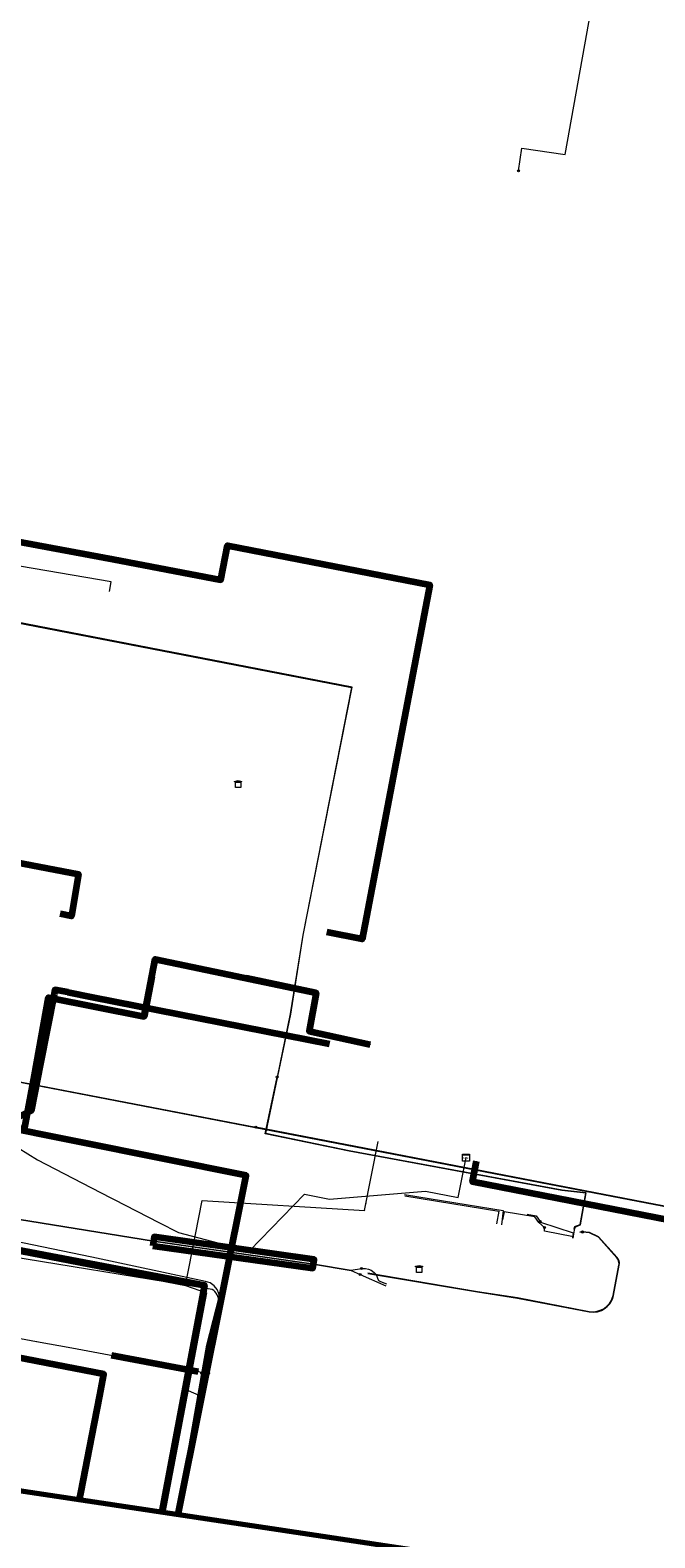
# Model space of a CAD drawing. Extents: x 152558 to 154479, y 462974 to 463683.
# Tile 191 of 256: x 153520 to 153590, y 463069 to 463240. Entities that reach past the tile are written whole.
import ezdxf
from ezdxf.enums import TextEntityAlignment as Align
from ezdxf.lldxf.tags import DXFTag

# ---------------------------------------------------------------- set-up
doc = ezdxf.new("R2010")
doc.units = 0
doc.header["$LTSCALE"] = 0.2
doc.layers.get('0').update_dxf_attribs({"linetype": 'CONTINUOUS'})
for name, color, linetype, lineweight in [('B-RO-KL-DATA_DUCT_ZIGGO BV-G', 90, 'CONTINUOUS', 100), ('B-RO-KL-DATA_HULPSTUK_KPN BV-S', 90, 'CONTINUOUS', 25), ('B-RO-KL-DATA_HULPSTUK_REGGEFIBER OPERATOR BV-S', 90, 'CONTINUOUS', 25), ('B-RO-KL-DATA_HULPSTUK_ZIGGO BV-S', 90, 'CONTINUOUS', 25), ('B-RO-KL-DATA_KABELBED_KPN BV-G', 90, 'CONTINUOUS', 100), ('B-RO-KL-DATA_KABELBED_PRORAIL-G', 90, 'CONTINUOUS', 100), ('B-RO-KL-DATA_KABELBED_ZIGGO BV-G', 90, 'CONTINUOUS', 100), ('B-RO-KL-DATA_MANTELBUIS_PRORAIL-G', 90, 'CONTINUOUS', 100), ('B-RO-KL-DATA_MANTELBUIS_PVC_1.1_KPN BV-G', 90, 'CONTINUOUS', 100), ('B-RO-KL-DATA_PRORAIL-G', 90, 'KL-DATA-N', 18), ('B-RO-KL-DATA_REGGEFIBER OPERATOR BV-G', 90, 'KL-DATA-N', 18), ('B-RO-KL-DATA_STEDIN NETBEHEER BV-G', 90, 'KL-DATA-N', 18), ('B-RO-KL-ET_LS_400 V_STEDIN NETBEHEER BV-G', 190, 'KL-LS-N', 18), ('B-RO-KL-ET_LS_HULPSTUK_STEDIN NETBEHEER BV-S', 190, 'CONTINUOUS', 25), ('B-RO-KL-ET_LS_MANTELBUIS_PVC_125_STEDIN NETBEHEER BV-G', 190, 'CONTINUOUS', 100), ('B-RO-KL-ET_MS_10 KV_STEDIN NETBEHEER BV-G', 130, 'KL-MS-N', 18), ('B-RO-KL-ET_MS_HULPSTUK_STEDIN NETBEHEER BV-S', 130, 'CONTINUOUS', 25), ('B-RO-KL-ET_MS_MANTELBUIS_PVC_125_STEDIN NETBEHEER BV-G', 130, 'CONTINUOUS', 100), ('B-RO-KL-GAS_LD_HULPSTUK_STEDIN NETBEHEER BV-S', 50, 'CONTINUOUS', 25), ('B-RO-KL-GAS_LD_PE_63_0.1 BAR_STEDIN NETBEHEER BV-G', 50, 'KL-GAS-LD-N', 18), ('B-RO-KL-GAS_LD_PVC_110_0.1 BAR_STEDIN NETBEHEER BV-G', 50, 'KL-GAS-LD-N', 18), ('B-RO-KL-GAS_LD_PVC_63_0.1 BAR_STEDIN NETBEHEER BV-G', 50, 'KL-GAS-LD-N', 18), ('B-RO-KL-WATER_63_VITENS-G', 170, 'KL-WATER-N', 18), ('B-RO-KL-WATER_HULPSTUK_VITENS-S', 170, 'CONTINUOUS', 25), ('B-RO-KL-WATER_MANTELBUIS_VITENS-G', 170, 'CONTINUOUS', 100), ('B-RO-KL-WATER_VITENS-S', 170, 'CONTINUOUS', 25), ('B-RO-OG-INFO_ORIENTATIEPOLYGOON-GV', 7, 'CONTINUOUS', 70)]:
    doc.layers.add(name, color=color, linetype=linetype, lineweight=lineweight)
doc.styles.add('NLCS-ISO', font='NLCS-ISO.ttf')
tags = doc.linetypes.add('KL-DATA-N', pattern='A,4,-1,[101,NLCS.SHX,S=0.5,R=0,X=0,Y=0],-1,4,-1,["D",Standard,S=1,R=0,X=-0.25,Y=-0.5],-1.5', length=12.5).pattern_tags.tags
tags[18] = DXFTag(74, 10)
tags = doc.linetypes.add('KL-GAS-LD-N', pattern='A,4,-1,[69,NLCS.SHX,S=0.5,R=0,X=0,Y=0],-1,4,-1,["L",Standard,S=1,R=0,X=0.25,Y=-0.5],-2', length=13).pattern_tags.tags
tags[18] = DXFTag(74, 10)
tags = doc.linetypes.add('KL-LS-N', pattern='A,4,-1,[103,NLCS.SHX,S=0.75,R=0,X=0,Y=0],-1,4,-1,["L",Standard,S=1,R=0,X=0,Y=-0.5],-2', length=13).pattern_tags.tags
tags[18] = DXFTag(74, 10)
tags = doc.linetypes.add('KL-MS-N', pattern='A,4,-1,[103,NLCS.SHX,S=0.75,R=0,X=0,Y=0],-1,4,-1,["M",Standard,S=1,R=0,X=0,Y=-0.5],-2', length=13).pattern_tags.tags
tags[18] = DXFTag(74, 10)
doc.linetypes.add('KL-WATER-N', pattern='A,7,-0.5,[168,NLCS.SHX,S=0.75,R=0,X=0.75,Y=0],-2', length=9.5)

# ---------------------------------------------------------------- blocks, each defined once
blk = doc.blocks.new('SKL-WTB_HULP_AFSLUITER-SO')
at = {"color": 0, "linetype": 'ByBlock', "lineweight": 18}
blk.add_lwpolyline([(0, 0.8), (0, -0.8)], dxfattribs=at)
blk.add_circle((0, 0), 1, dxfattribs=at)
at = {"color": 0, "linetype": 'ByBlock', "lineweight": 18, "style": 'NLCS-ISO', "flags": 1}
for tag, p in [('TYPE', (1.5, 0)), ('OMSCHRIJVING', (1.5, -3)), ('LABEL', (1.5, -1.5))]:
    blk.add_attdef(tag, p, '', height=1, dxfattribs=at)
blk = doc.blocks.new('SKL-WTB_HULP_T STUK-SO')
at = {"color": 0, "linetype": 'ByBlock', "lineweight": 18}
blk.add_circle((0, 0), 1, dxfattribs=at)
at = {"color": 0, "linetype": 'ByBlock', "lineweight": -2, "style": 'NLCS-ISO'}
blk.add_text('T', height=1, dxfattribs=at).set_placement((0, 0), align=Align.MIDDLE_CENTER)
at = {"color": 0, "linetype": 'ByBlock', "lineweight": 18, "style": 'NLCS-ISO', "flags": 1}
for tag, p in [('TYPE', (1.5, 0)), ('OMSCHRIJVING', (1.5, -3)), ('LABEL', (1.5, -1.5))]:
    blk.add_attdef(tag, p, '', height=1, dxfattribs=at)
blk = doc.blocks.new('SKL-WTB_HULP_MOF-SO')
at = {"linetype": 'ByBlock', "lineweight": 18}
h = blk.add_hatch(color=0, dxfattribs=at)
h.dxf.hatch_style = 1
h.paths.add_polyline_path([(-0.5625, 0, 1), (0.5625, 0, 1)])
at = {"color": 0, "linetype": 'ByBlock', "lineweight": 18}
blk.add_circle((0, 0), 0.5625, dxfattribs=at)
at = {"color": 0, "linetype": 'ByBlock', "lineweight": 18, "style": 'NLCS-ISO', "flags": 1}
for tag, p in [('TYPE', (1.5, 0)), ('OMSCHRIJVING', (1.5, -3)), ('LABEL', (1.5, -1.5))]:
    blk.add_attdef(tag, p, '', height=1, dxfattribs=at)
blk = doc.blocks.new('SKL-WTB_HULP_KAST-SO')
at = {"color": 0, "linetype": 'ByBlock', "lineweight": 18}
for points in [[(-2, 2), (2, 2), (2, 1.68), (-2, 1.68)], [(-2, 1.52), (2, 1.52), (2, -2), (-2, -2)]]:
    blk.add_lwpolyline(points, close=True, dxfattribs=at)
at = {"color": 0, "linetype": 'ByBlock', "lineweight": 18, "style": 'NLCS-ISO'}
blk.add_text('kast', height=1.5, dxfattribs=at).set_placement((0, 0), align=Align.MIDDLE_CENTER)
at = {"color": 0, "linetype": 'ByBlock', "lineweight": 18, "style": 'NLCS-ISO', "flags": 1}
for tag, p in [('TYPE', (2.5, 0)), ('OMSCHRIJVING', (2.5, -3)), ('LABEL', (2.5, -1.5))]:
    blk.add_attdef(tag, p, '', height=1, dxfattribs=at)
blk = doc.blocks.new('SKL-WTB_HULP_TECHNISCH GEBOUW-SO')
at = {"color": 0, "linetype": 'ByBlock', "lineweight": 18}
for points in [[(-2, 1.5), (0, 2), (2, 1.5), (2, 1.18), (-2, 1.18)], [(-1.5, 1.02), (1.5, 1.02), (1.5, -2), (-1.5, -2)]]:
    blk.add_lwpolyline(points, close=True, dxfattribs=at)
at = {"color": 0, "linetype": 'ByBlock', "lineweight": 18, "style": 'NLCS-ISO', "flags": 1}
for tag, p in [('TYPE', (2.5, 0)), ('OMSCHRIJVING', (2.5, -3)), ('LABEL', (2.5, -1.5))]:
    blk.add_attdef(tag, p, '', height=1, dxfattribs=at)
blk = doc.blocks.new('SKL-WTB_HULP_OVERIG-SO')
at = {"color": 0, "linetype": 'ByBlock', "lineweight": 18}
for points in [[(-0.14, 0.14), (0.14, -0.14)], [(0.14, 0.14), (-0.14, -0.14)]]:
    blk.add_lwpolyline(points, dxfattribs=at)
at = {"color": 0, "linetype": 'ByBlock', "lineweight": 18, "style": 'NLCS-ISO', "flags": 1}
for tag, p in [('TYPE', (1.5, 0)), ('OMSCHRIJVING', (1.5, -3)), ('LABEL', (1.5, -1.5))]:
    blk.add_attdef(tag, p, '', height=1, dxfattribs=at)
blk = doc.blocks.new('SKL-WATER_BRANDKRAAN_BRANDPUT-SO')
at = {"color": 0, "linetype": 'ByBlock', "lineweight": 18}
blk.add_ellipse((0, 0), major_axis=(2.5, 0), ratio=0.54, dxfattribs=at)
at = {"color": 0, "linetype": 'ByBlock', "lineweight": 18, "style": 'NLCS-ISO'}
blk.add_text('bk', height=1.5, dxfattribs=at).set_placement((0.16, 0), align=Align.MIDDLE_CENTER)

msp = doc.modelspace()

# ---------------------------------------------------------------- linework, layer by layer
at = {"layer": 'B-RO-KL-DATA_DUCT_ZIGGO BV-G', "flags": 128}
msp.add_lwpolyline([(153484.297, 463189.906), (153484.669, 463189.85), (153484.409, 463188.123), (153529.003, 463179.853), (153541.224, 463177.479), (153541.981, 463181.378), (153564.923, 463176.924), (153557.255, 463136.725), (153553.251, 463137.502)], dxfattribs=at)
at = {"layer": 'B-RO-KL-DATA_KABELBED_KPN BV-G', "flags": 128}
for points in [[(153510.496, 463090.698), (153515.262, 463115.704), (153515.289, 463115.848), (153518.957, 463115.154), (153520.096, 463121.245), (153521.69, 463130.103), (153532.552, 463127.934), (153533.797, 463134.449), (153552.043, 463130.617), (153551.243, 463126.259), (153554.525, 463125.556), (153558.174, 463124.766)], [(153533.419, 463132.471), (153532.553, 463127.94)], [(153551.953, 463130.635), (153544.123, 463132.279)], [(153536.385, 463071.443), (153544.088, 463109.911), (153515.262, 463115.704), (153500, 463118.771), (153478.827, 463123.027), (153473.858, 463123.916)], [(153526.599, 463080.268), (153527.497, 463084.923), (153527.962, 463087.356), (153513.625, 463090.103), (153510.496, 463090.698)], [(153525.395, 463074.03), (153526.599, 463080.268)], [(153525.22, 463073.123), (153525.395, 463074.03)]]:
    msp.add_lwpolyline(points, dxfattribs=at)
at = {"layer": 'B-RO-KL-DATA_KABELBED_PRORAIL-G', "flags": 128}
for points in [[(153468.541, 463142.394), (153475.947, 463142.358), (153478.074, 463153.204), (153500.164, 463148.872), (153525.102, 463144.097), (153524.292, 463139.342), (153523.001, 463139.595)], [(153523.886, 463130.689), (153522.42, 463130.977), (153522.323, 463130.485)], [(153523.886, 463130.689), (153526.688, 463130.139), (153553.547, 463124.853)], [(153522.323, 463130.485), (153520.785, 463122.637)], [(153520.785, 463122.637), (153519.727, 463117.237), (153513.823, 463114.317), (153513.295, 463111.052), (153511.245, 463100.203)], [(153634.862, 463090.332), (153635.989, 463096.339), (153616.221, 463100.087), (153569.761, 463109.198), (153570.222, 463111.538)]]:
    msp.add_lwpolyline(points, dxfattribs=at)
at = {"layer": 'B-RO-KL-DATA_KABELBED_ZIGGO BV-G', "flags": 128}
for points in [[(153484.297, 463189.906), (153472.853, 463129.975), (153475.499, 463109.598), (153539.364, 463097.435), (153534.56, 463071.718)], [(153484.669, 463189.85), (153484.409, 463188.123), (153529.003, 463179.853), (153541.224, 463177.479), (153541.981, 463181.378), (153564.923, 463176.924), (153557.255, 463136.725), (153553.251, 463137.502)]]:
    msp.add_lwpolyline(points, dxfattribs=at)
at = {"layer": 'B-RO-KL-DATA_MANTELBUIS_PRORAIL-G', "flags": 128}
for points in [[(153523.886, 463130.689), (153526.688, 463130.139), (153553.547, 463124.853)], [(153522.323, 463130.485), (153520.785, 463122.637)]]:
    msp.add_lwpolyline(points, dxfattribs=at)
at = {"layer": 'B-RO-KL-DATA_MANTELBUIS_PVC_1.1_KPN BV-G', "flags": 128}
for points in [[(153533.419, 463132.471), (153532.553, 463127.94)], [(153551.953, 463130.635), (153544.123, 463132.279)]]:
    msp.add_lwpolyline(points, dxfattribs=at)
at = {"layer": 'B-RO-KL-DATA_PRORAIL-G', "flags": 128}
for points in [[(153468.541, 463142.394), (153475.947, 463142.358), (153478.074, 463153.204), (153500.164, 463148.872), (153525.102, 463144.097), (153524.292, 463139.342), (153523.001, 463139.595)], [(153523.886, 463130.689), (153522.42, 463130.977), (153522.323, 463130.485)], [(153523.886, 463130.689), (153526.688, 463130.139), (153553.547, 463124.853)], [(153523.886, 463130.689), (153526.688, 463130.139), (153553.547, 463124.853)], [(153522.323, 463130.485), (153520.785, 463122.637)], [(153522.323, 463130.485), (153520.785, 463122.637)], [(153520.785, 463122.637), (153519.727, 463117.237), (153513.823, 463114.317), (153513.295, 463111.052), (153511.245, 463100.203)], [(153634.862, 463090.332), (153635.989, 463096.339), (153616.221, 463100.087), (153569.761, 463109.198), (153570.222, 463111.538)]]:
    msp.add_lwpolyline(points, dxfattribs=at)
at = {"layer": 'B-RO-KL-DATA_REGGEFIBER OPERATOR BV-G', "flags": 128}
for points in [[(153528.597, 463176.163), (153528.814, 463177.281), (153481.866, 463185.292)], [(153537.242, 463097.432), (153539.111, 463107.066), (153557.527, 463105.921), (153559.071, 463113.771)], [(153469.584, 463112.427), (153471.276, 463110.306), (153477.886, 463108.866), (153537.242, 463097.432)], [(153537.242, 463097.432), (153539.624, 463096.576), (153534.888, 463071.669)]]:
    msp.add_lwpolyline(points, dxfattribs=at)
at = {"layer": 'B-RO-KL-DATA_STEDIN NETBEHEER BV-G', "flags": 128}
msp.add_lwpolyline([(153581.185, 463102.789), (153581.389, 463103.925), (153581.428, 463104.026), (153581.512, 463104.108), (153582.013, 463104.284), (153582.667, 463107.95), (153579.926, 463108.24), (153555.795, 463112.692), (153546.337, 463114.658), (153549.162, 463128.223), (153550.577, 463137.167), (153556.12, 463165.301), (153537.651, 463168.898), (153500, 463176.148), (153492.429, 463177.503), (153482.894, 463179.288), (153471.024, 463181.637), (153421.501, 463191.341), (153422.551, 463199.564), (153424.372, 463211.519), (153420.255, 463212.256), (153418.356, 463212.39), (153416.534, 463213.022), (153414.891, 463213.207), (153414.849, 463212.984), (153414.723, 463212.583)], dxfattribs=at)
at = {"layer": 'B-RO-KL-ET_LS_400 V_STEDIN NETBEHEER BV-G', "flags": 128}
for points in [[(153574.978, 463223.915), (153575.368, 463226.474), (153580.282, 463225.774), (153583.249, 463242.234), (153583.281, 463242.409), (153583.312, 463242.584), (153583.598, 463244.171), (153583.684, 463244.646), (153584.202, 463247.521), (153584.713, 463250.353), (153584.755, 463250.585), (153585.552, 463255.006), (153585.601, 463255.174), (153585.616, 463255.347), (153585.597, 463255.519), (153585.544, 463255.685), (153585.461, 463255.836)], [(153539.789, 463090.618), (153541.019, 463095.426), (153541.091, 463095.803), (153541.074, 463096.124), (153540.998, 463096.521), (153540.804, 463096.961), (153540.474, 463097.383), (153540.018, 463097.704), (153539.5, 463097.878), (153526.601, 463100.634), (153506.466, 463104.796), (153500.972, 463106.359), (153497.662, 463107.976), (153496.644, 463108.38), (153495.799, 463108.583), (153494.869, 463108.702), (153493.871, 463108.719), (153492.79, 463108.634), (153491.978, 463108.41), (153489.7, 463108.216), (153479.172, 463111.05), (153478.421, 463111.332), (153478.02, 463111.51), (153477.348, 463111.842), (153476.401, 463112.433), (153475.708, 463113.008), (153474.745, 463113.87), (153473.916, 463114.952), (153473.325, 463115.899), (153472.851, 463116.761), (153472.378, 463117.995), (153472.091, 463119.296), (153472.002, 463120.37), (153473.944, 463130.232), (153483.351, 463185.282), (153487.466, 463203.912), (153488.943, 463208.163), (153491.816, 463216.739), (153492.33, 463222.017), (153492.884, 463225.597), (153493.313, 463229.247), (153493.345, 463229.399), (153493.383, 463229.503), (153493.466, 463229.607), (153493.588, 463229.697), (153493.719, 463229.745), (153493.894, 463229.745), (153494.429, 463229.67)], [(153538.749, 463084.982), (153539.74, 463090.626), (153540.964, 463095.414), (153540.994, 463095.685), (153540.963, 463095.973), (153540.903, 463096.184), (153540.83, 463096.349), (153540.708, 463096.547), (153540.553, 463096.727), (153540.43, 463096.835), (153540.237, 463096.964), (153513.8, 463101.266), (153484.784, 463106.919), (153480.382, 463111.032), (153480.128, 463109.354)], [(153536.424, 463071.437), (153539.789, 463090.618)], [(153536.374, 463071.445), (153538.749, 463084.982)], [(153536.906, 463085.769), (153538.749, 463084.982)]]:
    msp.add_lwpolyline(points, dxfattribs=at)
at = {"layer": 'B-RO-KL-ET_LS_MANTELBUIS_PVC_125_STEDIN NETBEHEER BV-G', "flags": 128}
msp.add_lwpolyline([(153533.521, 463101.935), (153551.668, 463099.395), (153551.806, 463100.385), (153533.66, 463102.925), (153533.521, 463101.935)], dxfattribs=at)
at = {"layer": 'B-RO-KL-ET_MS_10 KV_STEDIN NETBEHEER BV-G', "flags": 128}
for points in [[(153492.461, 463224.442), (153487.259, 463196.799), (153484.958, 463184.896), (153484.137, 463180.466), (153484.07, 463179.97), (153475.482, 463133.683), (153474.048, 463125.717), (153473.652, 463119.464), (153473.66, 463119.291), (153474.19, 463115.95), (153474.252, 463115.462), (153474.386, 463114.977), (153474.595, 463114.449), (153474.981, 463113.813), (153475.332, 463113.403), (153475.582, 463113.17), (153476.252, 463112.675), (153477.014, 463112.341), (153481.384, 463110.801), (153481.512, 463110.768), (153492.993, 463108.841), (153493.191, 463108.837), (153494.815, 463109.006), (153496.69, 463108.858), (153501.4, 463108.05), (153510.663, 463106.207), (153533.598, 463102.48), (153551.737, 463099.89), (153556.02, 463099.165), (153557.178, 463099.349)], [(153581.37, 463103.818), (153581.404, 463103.978), (153581.498, 463104.107), (153581.593, 463104.158), (153582.015, 463104.293), (153582.667, 463107.95), (153579.926, 463108.24), (153555.795, 463112.692), (153546.337, 463114.658), (153549.162, 463128.223), (153550.577, 463137.167), (153556.12, 463165.301), (153500, 463176.199), (153492.438, 463177.552), (153482.903, 463179.337), (153471.034, 463181.686), (153421.557, 463191.381), (153422.601, 463199.557), (153424.434, 463211.595), (153420.265, 463212.338), (153418.361, 463212.408), (153416.544, 463213.072), (153408.868, 463213.932)], [(153418.351, 463212.358), (153420.26, 463212.288), (153424.377, 463211.554), (153422.551, 463199.564), (153421.501, 463191.341), (153471.024, 463181.637), (153482.894, 463179.288), (153492.429, 463177.503), (153500, 463176.148), (153556.061, 463165.262), (153550.528, 463137.175), (153549.113, 463128.233), (153547.622, 463121.076)], [(153422.849, 463210.895), (153423.491, 463211.369), (153423.956, 463211.427), (153424.075, 463211.379), (153424.17, 463211.32), (153424.344, 463211.147), (153424.422, 463211.023), (153424.473, 463210.891), (153424.5, 463210.743), (153424.498, 463210.574), (153422.627, 463194.792), (153422.627, 463194.593), (153422.675, 463194.404), (153422.772, 463194.231), (153422.869, 463194.12), (153422.981, 463194.027), (153423.115, 463193.958), (153423.246, 463193.918), (153449.205, 463188.07), (153471.455, 463184.31), (153483.376, 463180.807), (153483.519, 463180.746), (153483.686, 463180.642), (153483.81, 463180.508), (153483.926, 463180.327), (153483.991, 463180.154), (153484.021, 463179.979), (153475.433, 463133.692), (153473.998, 463125.723), (153473.602, 463119.465), (153473.61, 463119.286), (153474.14, 463115.942), (153474.203, 463115.452), (153474.339, 463114.961), (153474.551, 463114.427), (153474.94, 463113.784), (153475.296, 463113.369), (153475.55, 463113.131), (153476.227, 463112.632), (153476.996, 463112.295), (153481.369, 463110.754), (153481.501, 463110.719), (153492.989, 463108.791), (153493.193, 463108.787), (153494.817, 463108.956), (153496.66, 463108.812), (153501.39, 463108), (153510.655, 463106.157), (153533.59, 463102.43), (153551.729, 463099.84), (153556.025, 463099.113), (153557.038, 463098.664)], [(153420.46, 463210.508), (153417.728, 463195.409), (153428.55, 463192.689), (153480.735, 463182.827), (153472.574, 463137.897), (153470.228, 463129.058), (153498.625, 463123.415), (153514.698, 463121.207), (153582.606, 463108.106), (153643.763, 463096.353), (153693.426, 463086.878), (153739.435, 463077.884), (153781.401, 463069.888), (153860.489, 463054.384), (153856.733, 463035.3)], [(153393.324, 463143.956), (153393.52, 463144.231), (153393.573, 463144.349), (153393.63, 463144.601), (153393.679, 463144.682), (153393.816, 463144.813), (153393.992, 463144.886), (153394.086, 463144.897), (153394.181, 463144.892), (153394.361, 463144.83), (153394.615, 463144.646), (153394.881, 463144.481), (153395.158, 463144.336), (153395.445, 463144.21), (153395.741, 463144.106), (153396.407, 463144.066), (153397.074, 463144.092), (153397.405, 463144.13), (153397.855, 463144.208), (153398.299, 463144.317), (153398.734, 463144.455), (153399.159, 463144.623), (153399.571, 463144.818), (153405.536, 463148.145), (153405.758, 463148.24), (153405.992, 463148.303), (153406.232, 463148.333), (153406.473, 463148.328), (153406.712, 463148.289), (153406.912, 463148.228), (153407.102, 463148.144), (153407.282, 463148.037), (153407.446, 463147.909), (153407.593, 463147.761), (153408.596, 463146.328), (153408.689, 463146.238), (153408.797, 463146.167), (153408.915, 463146.115), (153409.041, 463146.085), (153409.17, 463146.078), (153409.298, 463146.093), (153409.422, 463146.131), (153409.537, 463146.19), (153409.645, 463146.274), (153409.736, 463146.377), (153409.807, 463146.495), (153409.853, 463146.624), (153409.875, 463146.759), (153409.871, 463146.897), (153409.841, 463147.03), (153408.232, 463150.973), (153408.971, 463154.802), (153466.209, 463143.76), (153482.487, 463142.691), (153491.508, 463136.281), (153498.595, 463123.469), (153514.707, 463121.256), (153545.217, 463115.37)], [(153581.32, 463103.826), (153581.357, 463103.996), (153581.421, 463104.103), (153581.467, 463104.146), (153581.576, 463104.205), (153581.971, 463104.332), (153582.609, 463107.906), (153579.92, 463108.19), (153555.786, 463112.643), (153546.277, 463114.619), (153547.622, 463121.076)], [(153594.866, 463105.792), (153545.217, 463115.37)], [(153562.079, 463107.748), (153573.252, 463105.938), (153573.068, 463104.306)], [(153562.089, 463107.595), (153572.752, 463105.868), (153572.498, 463104.406)], [(153577.93, 463103.983), (153577.303, 463104.581), (153576.854, 463105.203), (153573.349, 463105.771), (153573.194, 463104.884)], [(153575.972, 463105.497), (153576.993, 463105.332), (153577.462, 463104.691)], [(153557.904, 463098.846), (153570.351, 463096.739), (153574.886, 463096.046), (153583.015, 463094.479), (153583.503, 463094.444), (153583.928, 463094.49), (153584.37, 463094.636), (153584.695, 463094.811), (153585.012, 463095.057), (153585.296, 463095.37), (153585.483, 463095.657), (153585.625, 463095.974), (153585.712, 463096.278), (153586.374, 463099.716), (153586.393, 463099.874), (153586.387, 463100.016), (153586.344, 463100.209), (153586.258, 463100.402), (153586.142, 463100.554), (153584.045, 463102.888), (153583.029, 463103.387), (153582.237, 463103.469)], [(153557.907, 463098.794), (153570.343, 463096.689), (153574.878, 463095.996), (153583.009, 463094.43), (153583.504, 463094.394), (153583.939, 463094.441), (153584.39, 463094.59), (153584.722, 463094.769), (153585.046, 463095.02), (153585.335, 463095.339), (153585.527, 463095.633), (153585.672, 463095.957), (153585.761, 463096.266), (153586.423, 463099.709), (153586.443, 463099.872), (153586.437, 463100.022), (153586.392, 463100.225), (153586.301, 463100.428), (153586.18, 463100.586), (153584.076, 463102.929), (153583.045, 463103.435), (153582.247, 463103.52)], [(153581.136, 463102.798), (153581.236, 463103.358), (153577.54, 463104.573), (153577.462, 463104.691)], [(153581.185, 463102.789), (153581.211, 463102.933), (153577.947, 463103.571), (153577.93, 463103.983)], [(153582.237, 463103.469), (153581.952, 463103.437)], [(153582.247, 463103.52), (153581.953, 463103.482)], [(153557.038, 463098.664), (153559.956, 463097.365)], [(153557.178, 463099.349), (153557.626, 463099.334), (153557.971, 463099.256), (153558.286, 463099.139), (153558.638, 463098.896), (153558.818, 463098.691), (153558.923, 463098.476), (153558.985, 463098.256), (153559.124, 463097.999), (153559.327, 463097.858), (153560.008, 463097.62)]]:
    msp.add_lwpolyline(points, dxfattribs=at)
at = {"layer": 'B-RO-KL-ET_MS_MANTELBUIS_PVC_125_STEDIN NETBEHEER BV-G', "flags": 128}
msp.add_lwpolyline([(153533.521, 463101.935), (153551.668, 463099.395), (153551.806, 463100.385), (153533.66, 463102.925), (153533.521, 463101.935)], dxfattribs=at)
at = {"layer": 'B-RO-KL-GAS_LD_PE_63_0.1 BAR_STEDIN NETBEHEER BV-G', "flags": 128}
msp.add_lwpolyline([(153544.209, 463101.414), (153544.5, 463101.342), (153550.713, 463107.778), (153553.559, 463107.224), (153564.43, 463108.114), (153568.16, 463107.388), (153569.044, 463111.926)], dxfattribs=at)
at = {"layer": 'B-RO-KL-GAS_LD_PVC_110_0.1 BAR_STEDIN NETBEHEER BV-G', "flags": 128}
for points in [[(153472.765, 463124.031), (153503.589, 463117.915), (153512.736, 463116.44), (153520.442, 463111.664), (153525.472, 463109.069), (153528.754, 463107.376), (153529.129, 463107.183), (153534.198, 463104.567), (153536.426, 463103.417), (153542.469, 463101.842)], [(153542.469, 463101.842), (153539.607, 463090.657), (153536.24, 463071.465)], [(153542.469, 463101.842), (153543.149, 463101.675)]]:
    msp.add_lwpolyline(points, dxfattribs=at)
at = {"layer": 'B-RO-KL-GAS_LD_PVC_63_0.1 BAR_STEDIN NETBEHEER BV-G', "flags": 128}
msp.add_lwpolyline([(153543.149, 463101.675), (153544.209, 463101.414)], dxfattribs=at)
at = {"layer": 'B-RO-KL-WATER_63_VITENS-G', "flags": 128}
msp.add_lwpolyline([(153539.46, 463087.473), (153524.354, 463090.289), (153520.339, 463091.038), (153478.07, 463098.918), (153476.175, 463101.318), (153469.793, 463102.54), (153468.161, 463106.283), (153468.268, 463106.849)], dxfattribs=at)
at = {"layer": 'B-RO-KL-WATER_MANTELBUIS_VITENS-G', "flags": 128}
msp.add_lwpolyline([(153538.661, 463087.622), (153528.84, 463089.453)], dxfattribs=at)
at = {"layer": 'B-RO-OG-INFO_ORIENTATIEPOLYGOON-GV', "flags": 128}
msp.add_lwpolyline([(152558, 463387), (153001, 463152), (154184, 462974), (154479, 462991), (154348, 463253), (154416, 463495), (154184, 463676), (154096, 463676), (153945, 463663), (153854, 463451), (153015, 463683), (152584, 463595)], close=True, dxfattribs=at)

# ---------------------------------------------------------------- block references
at = {"layer": 'B-RO-KL-DATA_HULPSTUK_KPN BV-S', "xscale": 0.2, "yscale": 0.2, "zscale": 0.2}
for p in [(153558.174, 463124.766), (153526.599, 463080.268), (153526.599, 463080.268), (153525.395, 463074.03), (153525.395, 463074.03)]:
    msp.add_blockref('SKL-WTB_HULP_OVERIG-SO', p, dxfattribs=at)
at = {"layer": 'B-RO-KL-DATA_HULPSTUK_REGGEFIBER OPERATOR BV-S', "xscale": 0.2, "yscale": 0.2, "zscale": 0.2}
for p in [(153557.68, 463106.7), (153557.53, 463105.92)]:
    msp.add_blockref('SKL-WTB_HULP_OVERIG-SO', p, dxfattribs=at)
at = {"layer": 'B-RO-KL-DATA_HULPSTUK_ZIGGO BV-S', "xscale": 0.2, "yscale": 0.2, "zscale": 0.2}
msp.add_blockref('SKL-WTB_HULP_TECHNISCH GEBOUW-SO', (153543.187, 463154.318), dxfattribs=at)
at = {"layer": 'B-RO-KL-ET_LS_HULPSTUK_STEDIN NETBEHEER BV-S', "xscale": 0.2, "yscale": 0.2, "zscale": 0.2}
for p in [(153574.978, 463223.915), (153538.749, 463084.982)]:
    msp.add_blockref('SKL-WTB_HULP_MOF-SO', p, dxfattribs=at)
at = {"layer": 'B-RO-KL-ET_MS_HULPSTUK_STEDIN NETBEHEER BV-S', "xscale": 0.2, "yscale": 0.2, "zscale": 0.2}
for name, p in [('SKL-WTB_HULP_MOF-SO', (153547.622, 463121.076)), ('SKL-WTB_HULP_MOF-SO', (153545.217, 463115.37)), ('SKL-WTB_HULP_MOF-SO', (153577.462, 463104.691)), ('SKL-WTB_HULP_MOF-SO', (153577.462, 463104.691)), ('SKL-WTB_HULP_MOF-SO', (153577.93, 463103.983)), ('SKL-WTB_HULP_MOF-SO', (153582.237, 463103.469)), ('SKL-WTB_HULP_MOF-SO', (153582.247, 463103.52)), ('SKL-WTB_HULP_MOF-SO', (153557.038, 463098.664)), ('SKL-WTB_HULP_MOF-SO', (153557.178, 463099.349)), ('SKL-WTB_HULP_TECHNISCH GEBOUW-SO', (153563.711, 463099.295))]:
    msp.add_blockref(name, p, dxfattribs=at)
at = {"layer": 'B-RO-KL-GAS_LD_HULPSTUK_STEDIN NETBEHEER BV-S', "xscale": 0.2, "yscale": 0.2, "zscale": 0.2}
for name, p in [('SKL-WTB_HULP_KAST-SO', (153569.044, 463111.926)), ('SKL-WTB_HULP_T STUK-SO', (153542.469, 463101.842)), ('SKL-WTB_HULP_AFSLUITER-SO', (153544.209, 463101.414))]:
    msp.add_blockref(name, p, dxfattribs=at)
at = {"layer": 'B-RO-KL-WATER_HULPSTUK_VITENS-S', "xscale": 0.2, "yscale": 0.2, "zscale": 0.2}
for p in [(153520.339, 463091.038), (153538.68, 463087.721)]:
    msp.add_blockref('SKL-WTB_HULP_OVERIG-SO', p, dxfattribs=at)
at = {"layer": 'B-RO-KL-WATER_VITENS-S', "xscale": 0.2, "yscale": 0.2, "zscale": 0.2}
msp.add_blockref('SKL-WATER_BRANDKRAAN_BRANDPUT-SO', (153539.46, 463087.473), dxfattribs=at)

doc.saveas('drawing.dxf')
